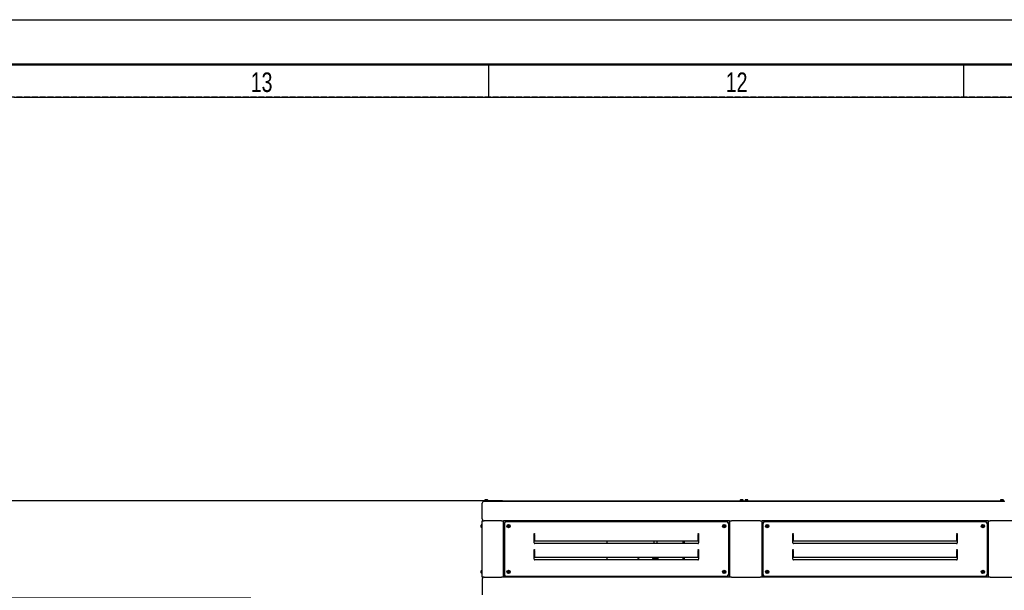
# Model space of a CAD drawing. Extents: x -72 to 51457, y 0 to 26838.
# Tile 166 of 203: x 4608 to 7635, y 15063 to 16818. Entities that reach past the tile are written whole.
import ezdxf
from ezdxf.enums import TextEntityAlignment as Align

# ---------------------------------------------------------------- set-up
doc = ezdxf.new("R2010")
doc.units = 0
doc.header["$LTSCALE"] = 12
for name, pattern in [('DASHED_LONG_THIN', [2, 1.5, -0.5]), ('LDM', [0]), ('LEA', [0]), ('LFUN', [0]), ('SOLID_THICK', [0]), ('SOLID_THIN', [0])]:
    doc.linetypes.add(name, pattern=pattern)
doc.layers.get('0').update_dxf_attribs({"linetype": 'CONTINUOUS'})
for name, color, linetype in [('2', 7, 'CONTINUOUS'), ('22', 7, 'CONTINUOUS'), ('4', 7, 'CONTINUOUS')]:
    doc.layers.add(name, color=color, linetype=linetype)
doc.styles.add('PLAIN_SMALL', font='medtext', dxfattribs={"width": 0.75})
doc.styles.get("Standard").update_dxf_attribs({"font": 'medtext', "width": 0.75})
doc.styles.add('TDM', font='TXT', dxfattribs={"width": 0.675})
doc.dimstyles.new('MEDDIM1600', dxfattribs={"dimscale": 20, "dimtxt": 6, "dimasz": 3.5, "dimexe": 2.5, "dimexo": 2.5, "dimgap": 1.665, "dimtad": 1, "dimdec": 4, "dimrnd": 1, "dimzin": 12, "dimdsep": 46, "dimtxsty": 'Standard', "dimblk": 'MEDFUNV_7', "dimcen": 30, "dimclrd": 7, "dimclre": 7, "dimclrt": 7, "dimadec": 0, "dimazin": 0, "dimtfac": 0.7, "dimtdec": 4, "dimtmove": 0, "dimatfit": 3, "dimldrblk": 'MEDFUNV_7', "dimfxl": 0, "dimtolj": 1, "dimtzin": 0, "dimarcsym": 0})

# ---------------------------------------------------------------- blocks, each defined once
blk = doc.blocks.new('MEDCLUMP_SET_4_')
at = {"layer": '22', "color": 7, "linetype": 'SOLID_THIN', "lineweight": 25}
for points in [[(4200, 16818), (8000, 16818), (8000, 16680)], [(4590, 16580), (6050, 16580), (6050, 16680)], [(6050, 16580), (7510, 16580), (7510, 16680)], [(7510, 16580), (8970, 16580), (8970, 16680)]]:
    blk.add_lwpolyline(points, dxfattribs=at)
at = {"layer": '22', "color": 172, "linetype": 'SOLID_THICK', "lineweight": 50}
blk.add_lwpolyline([(140, 140), (140, 16680), (23640, 16680), (23640, 140)], close=True, dxfattribs=at)
at = {"layer": '22', "color": 7, "lineweight": 25, "style": 'PLAIN_SMALL', "width": 0.75}
for s, p in [('13', (5318.2, 16595.6)), ('12', (6778.2, 16595.6))]:
    blk.add_text(s, height=60, dxfattribs=at).set_placement(p)
blk = doc.blocks.new('MEDFUNV_7')
at = {"color": 0, "linetype": 'LFUN', "lineweight": -2}
for points in [[(-1, 0.133), (0, 0), (-1, -0.133), (-1, 0.133)], [(-1, 0.111), (-0.167, 0), (-1, -0.111)], [(-1, 0.089), (-0.333, 0), (-1, -0.089)], [(-1, 0.067), (-0.5, 0), (-1, -0.067)], [(-1, 0.044), (-0.667, 0), (-1, -0.044)], [(-1, 0.022), (-0.833, 0), (-1, -0.022)]]:
    blk.add_lwpolyline(points, dxfattribs=at)
blk = doc.blocks.new('MEDFUNV_6')
at = {"color": 0, "linetype": 'LFUN', "lineweight": -2}
for points in [[(1, 0.133), (0, 0), (1, -0.133), (1, 0.133)], [(1, 0.111), (0.167, 0), (1, -0.111)], [(1, 0.089), (0.333, 0), (1, -0.089)], [(1, 0.067), (0.5, 0), (1, -0.067)], [(1, 0.044), (0.667, 0), (1, -0.044)], [(1, 0.022), (0.833, 0), (1, -0.022)]]:
    blk.add_lwpolyline(points, dxfattribs=at)
blk = doc.blocks.new('MEDCLUMP_DIM_1601_')
at = {"layer": '4', "color": 7, "linetype": 'LEA', "lineweight": 25}
for p, q in [((6091.9, 15338.6), (3300.8, 15338.6)), ((5318.8, 15038.6), (3300.8, 15038.6))]:
    blk.add_line(p, q, dxfattribs=at)
at = {"layer": '4', "color": 7, "linetype": 'LDM', "lineweight": 25}
for points in [[(3350.8, 15038.6), (3350.8, 15704.6)], [(3350.8, 14898.6), (3350.8, 15038.6), (3350.8, 15338.6), (3350.8, 15478.6)]]:
    blk.add_lwpolyline(points, dxfattribs=at)
at = {"layer": '4', "color": 7, "linetype": 'LDM', "lineweight": 25, "xscale": 70, "yscale": 70, "zscale": 70, "rotation": 90}
for name, p in [('MEDFUNV_6', (3350.8, 15338.6)), ('MEDFUNV_7', (3350.8, 15038.6))]:
    blk.add_blockref(name, p, dxfattribs=at)
at = {"layer": '4', "color": 7, "lineweight": 25, "style": 'TDM', "width": 0.771429}
blk.add_text('300', height=120, rotation=90, dxfattribs=at).set_placement((3350.8, 15448.6), align=Align.BOTTOM_LEFT)
blk = doc.blocks.new('*D82')
at = {"lineweight": 0}
blk.add_blockref('MEDCLUMP_DIM_1601_', (0, 0), dxfattribs=at)
blk = doc.blocks.new('Vela_Front')
at = {"color": 7, "linetype": 'SOLID_THIN', "lineweight": 25}
for p, q in [((6029.8, 15282.6), (6029.8, 15330.6)), ((6035.3, 15336.6), (6035.3, 15338.6)), ((6035.3, 15338.6), (6037.3, 15338.6)), ((7634.8, 15336.6), (6035.8, 15336.6)), ((6037.3, 15338.6), (6832.3, 15338.6)), ((6039.3, 15341.9), (6045.3, 15341.9)), ((6824.3, 15341.9), (6830.3, 15341.9)), ((6832.3, 15338.6), (6834.3, 15338.6)), ((6834.3, 15338.6), (6834.3, 15336.6)), ((6835.3, 15336.6), (6835.3, 15338.6)), ((6835.3, 15338.6), (6837.3, 15338.6)), ((6837.3, 15338.6), (7632.3, 15338.6)), ((6839.3, 15341.9), (6845.3, 15341.9)), ((7624.3, 15341.9), (7630.3, 15341.9)), ((7632.3, 15338.6), (7634.3, 15338.6)), ((7634.3, 15338.6), (7634.3, 15336.6)), ((6026.5, 15257.6), (6026.5, 15263.6)), ((6029.8, 15276.6), (6035.8, 15276.6)), ((6029.8, 15103.6), (6029.8, 15276.6)), ((6088.8, 15276.6), (6035.8, 15276.6)), ((6088.8, 15276.6), (6094.8, 15276.6)), ((6789.8, 15276.6), (6094.8, 15276.6)), ((6094.8, 15103.6), (6094.8, 15276.6)), ((6097.8, 15271.7), (6097.8, 15108.4)), ((6097.8, 15271.7), (6099.3, 15271.7)), ((6099.6, 15273.6), (6099.6, 15272.1)), ((6784.9, 15273.6), (6099.6, 15273.6)), ((6109.6, 15262.6), (6108.4, 15260.6)), ((6108.4, 15260.6), (6109.6, 15258.6)), ((6111.9, 15262.6), (6109.6, 15262.6)), ((6109.6, 15258.6), (6111.9, 15258.6)), ((6113.1, 15260.6), (6111.9, 15262.6)), ((6111.9, 15258.6), (6113.1, 15260.6)), ((6119.8, 15276.6), (6119.8, 15273.6)), ((6413.1, 15276.6), (6413.1, 15273.6)), ((6581.4, 15273.6), (6581.4, 15276.6)), ((6764.8, 15273.6), (6764.8, 15276.6)), ((6772.6, 15262.6), (6771.4, 15260.6)), ((6771.4, 15260.6), (6772.6, 15258.6)), ((6774.9, 15262.6), (6772.6, 15262.6)), ((6772.6, 15258.6), (6774.9, 15258.6)), ((6776.1, 15260.6), (6774.9, 15262.6)), ((6774.9, 15258.6), (6776.1, 15260.6)), ((6784.9, 15273.6), (6784.9, 15272.1)), ((6786.8, 15271.7), (6785.3, 15271.7)), ((6786.8, 15271.7), (6786.8, 15108.4)), ((6789.8, 15276.6), (6789.8, 15103.6)), ((6789.8, 15276.6), (6795.8, 15276.6)), ((6883.8, 15276.6), (6795.8, 15276.6)), ((6883.8, 15276.6), (6889.8, 15276.6)), ((7584.8, 15276.6), (6889.8, 15276.6)), ((6889.8, 15103.6), (6889.8, 15276.6)), ((6892.8, 15271.7), (6892.8, 15108.4)), ((6892.8, 15271.7), (6894.3, 15271.7)), ((6894.6, 15273.6), (6894.6, 15272.1)), ((7579.9, 15273.6), (6894.6, 15273.6)), ((6904.6, 15262.6), (6903.4, 15260.6)), ((6903.4, 15260.6), (6904.6, 15258.6)), ((6906.9, 15262.6), (6904.6, 15262.6)), ((6904.6, 15258.6), (6906.9, 15258.6)), ((6908.1, 15260.6), (6906.9, 15262.6)), ((6906.9, 15258.6), (6908.1, 15260.6)), ((6914.8, 15276.6), (6914.8, 15273.6)), ((7559.8, 15273.6), (7559.8, 15276.6)), ((7567.6, 15262.6), (7566.4, 15260.6)), ((7566.4, 15260.6), (7567.6, 15258.6)), ((7569.9, 15262.6), (7567.6, 15262.6)), ((7567.6, 15258.6), (7569.9, 15258.6)), ((7571.1, 15260.6), (7569.9, 15262.6)), ((7569.9, 15258.6), (7571.1, 15260.6)), ((7579.9, 15273.6), (7579.9, 15272.1)), ((7581.8, 15271.7), (7580.3, 15271.7)), ((7581.8, 15271.7), (7581.8, 15108.4)), ((7584.8, 15276.6), (7584.8, 15103.6)), ((7584.8, 15276.6), (7590.8, 15276.6)), ((7678.8, 15276.6), (7590.8, 15276.6)), ((6189.8, 15238.1), (6190.8, 15238.1)), ((6189.8, 15208.6), (6189.8, 15238.1)), ((6190.8, 15238.1), (6190.8, 15237.2)), ((6190.8, 15235.1), (6190.8, 15237.2)), ((6190.8, 15235.1), (6190.8, 15216.2)), ((6693.8, 15238.1), (6694.8, 15238.1)), ((6693.8, 15237.2), (6693.8, 15238.1)), ((6693.8, 15237.2), (6693.8, 15235.1)), ((6693.8, 15216.2), (6693.8, 15235.1)), ((6694.8, 15238.1), (6694.8, 15208.6)), ((6984.8, 15238.1), (6985.8, 15238.1)), ((6984.8, 15208.6), (6984.8, 15238.1)), ((6985.8, 15238.1), (6985.8, 15237.2)), ((6985.8, 15235.1), (6985.8, 15237.2)), ((6985.8, 15235.1), (6985.8, 15216.2)), ((7488.8, 15238.1), (7489.8, 15238.1)), ((7488.8, 15237.2), (7488.8, 15238.1)), ((7488.8, 15237.2), (7488.8, 15235.1)), ((7488.8, 15216.2), (7488.8, 15235.1)), ((7489.8, 15238.1), (7489.8, 15208.6)), ((6191.8, 15215.4), (6692.8, 15215.4)), ((6692.8, 15206.6), (6191.8, 15206.6)), ((6413.1, 15215.4), (6413.1, 15206.6)), ((6557.3, 15208.6), (6555.3, 15206.6)), ((6555.3, 15206.6), (6557.3, 15208.6)), ((6557.3, 15215.4), (6557.3, 15206.6)), ((6567.3, 15206.6), (6567.3, 15215.4)), ((6647.3, 15206.6), (6647.3, 15215.4)), ((6650.3, 15215.4), (6650.3, 15206.6)), ((6986.8, 15215.4), (7487.8, 15215.4)), ((7487.8, 15206.6), (6986.8, 15206.6)), ((6189.8, 15188.1), (6190.8, 15188.1)), ((6189.8, 15158.6), (6189.8, 15188.1)), ((6190.8, 15188.1), (6190.8, 15187.2)), ((6190.8, 15185.1), (6190.8, 15187.2)), ((6190.8, 15185.1), (6190.8, 15166.2)), ((6191.8, 15165.4), (6692.8, 15165.4)), ((6413.1, 15165.4), (6413.1, 15156.6)), ((6514.1, 15165.4), (6505.3, 15156.6)), ((6505.3, 15156.6), (6514.1, 15165.4)), ((6557.3, 15165.4), (6557.3, 15161.5)), ((6567.3, 15161.5), (6567.3, 15165.4)), ((6647.3, 15156.6), (6647.3, 15165.4)), ((6650.3, 15165.4), (6650.3, 15156.6)), ((6693.8, 15188.1), (6694.8, 15188.1)), ((6693.8, 15187.2), (6693.8, 15188.1)), ((6693.8, 15187.2), (6693.8, 15185.1)), ((6693.8, 15166.2), (6693.8, 15185.1)), ((6694.8, 15188.1), (6694.8, 15158.6)), ((6984.8, 15188.1), (6985.8, 15188.1)), ((6984.8, 15158.6), (6984.8, 15188.1)), ((6985.8, 15188.1), (6985.8, 15187.2)), ((6985.8, 15185.1), (6985.8, 15187.2)), ((6985.8, 15185.1), (6985.8, 15166.2)), ((6986.8, 15165.4), (7487.8, 15165.4)), ((7488.8, 15188.1), (7489.8, 15188.1)), ((7488.8, 15187.2), (7488.8, 15188.1)), ((7488.8, 15187.2), (7488.8, 15185.1)), ((7488.8, 15166.2), (7488.8, 15185.1)), ((7489.8, 15188.1), (7489.8, 15158.6)), ((6692.8, 15156.6), (6191.8, 15156.6)), ((6553.9, 15161), (6554.2, 15161.2)), ((6553.9, 15156.6), (6553.9, 15161)), ((6555, 15161.5), (6554.2, 15161.3)), ((6565.3, 15161.5), (6555, 15161.5)), ((6561.4, 15156.6), (6561.4, 15161)), ((6569.6, 15161.5), (6565.3, 15161.5)), ((6570.3, 15161.3), (6569.6, 15161.5)), ((6569.8, 15156.6), (6569.8, 15161)), ((6570.7, 15156.6), (6570.7, 15161)), ((7487.8, 15156.6), (6986.8, 15156.6)), ((6026.5, 15116.6), (6026.5, 15122.6)), ((6035.8, 15103.6), (6029.8, 15103.6)), ((6035.8, 15103.6), (6088.8, 15103.6)), ((6094.8, 15103.6), (6088.8, 15103.6)), ((6789.8, 15103.6), (6094.8, 15103.6)), ((6097.8, 15108.4), (6099.3, 15108.4)), ((6099.6, 15106.6), (6099.6, 15108.1)), ((6099.6, 15106.6), (6784.9, 15106.6)), ((6109.6, 15121.6), (6108.4, 15119.6)), ((6108.4, 15119.6), (6109.6, 15117.6)), ((6111.9, 15121.6), (6109.6, 15121.6)), ((6109.6, 15117.6), (6111.9, 15117.6)), ((6113.1, 15119.6), (6111.9, 15121.6)), ((6111.9, 15117.6), (6113.1, 15119.6)), ((6119.8, 15106.6), (6119.8, 15103.6)), ((6413.1, 15106.6), (6413.1, 15103.6)), ((6455.3, 15106.6), (6452.3, 15103.6)), ((6452.3, 15103.6), (6455.3, 15106.6)), ((6557.3, 15106.6), (6557.3, 15103.6)), ((6567.3, 15103.6), (6567.3, 15106.6)), ((6647.3, 15103.6), (6647.3, 15106.6)), ((6650.3, 15106.6), (6650.3, 15103.6)), ((6764.8, 15103.6), (6764.8, 15106.6)), ((6772.6, 15121.6), (6771.4, 15119.6)), ((6771.4, 15119.6), (6772.6, 15117.6)), ((6774.9, 15121.6), (6772.6, 15121.6)), ((6772.6, 15117.6), (6774.9, 15117.6)), ((6776.1, 15119.6), (6774.9, 15121.6)), ((6774.9, 15117.6), (6776.1, 15119.6)), ((6784.9, 15106.6), (6784.9, 15108.1)), ((6786.8, 15108.4), (6785.3, 15108.4)), ((6795.8, 15103.6), (6789.8, 15103.6)), ((6795.8, 15103.6), (6883.8, 15103.6)), ((6889.8, 15103.6), (6883.8, 15103.6)), ((7584.8, 15103.6), (6889.8, 15103.6)), ((6892.8, 15108.4), (6894.3, 15108.4)), ((6894.6, 15106.6), (6894.6, 15108.1)), ((6894.6, 15106.6), (7579.9, 15106.6)), ((6904.6, 15121.6), (6903.4, 15119.6)), ((6903.4, 15119.6), (6904.6, 15117.6)), ((6906.9, 15121.6), (6904.6, 15121.6)), ((6904.6, 15117.6), (6906.9, 15117.6)), ((6908.1, 15119.6), (6906.9, 15121.6)), ((6906.9, 15117.6), (6908.1, 15119.6)), ((6914.8, 15106.6), (6914.8, 15103.6)), ((7559.8, 15103.6), (7559.8, 15106.6)), ((7567.6, 15121.6), (7566.4, 15119.6)), ((7566.4, 15119.6), (7567.6, 15117.6)), ((7569.9, 15121.6), (7567.6, 15121.6)), ((7567.6, 15117.6), (7569.9, 15117.6)), ((7571.1, 15119.6), (7569.9, 15121.6)), ((7569.9, 15117.6), (7571.1, 15119.6)), ((7579.9, 15106.6), (7579.9, 15108.1)), ((7581.8, 15108.4), (7580.3, 15108.4)), ((7590.8, 15103.6), (7584.8, 15103.6)), ((7590.8, 15103.6), (7678.8, 15103.6)), ((6029.8, 15097.6), (6029.8, 15049.6))]:
    blk.add_line(p, q, dxfattribs=at)
for centre, radius in [((6110.8, 15260.6), 5.25), ((6110.8, 15260.6), 3), ((6110.8, 15260.6), 1.9), ((6773.8, 15260.6), 5.25), ((6773.8, 15260.6), 3), ((6773.8, 15260.6), 1.9), ((6905.8, 15260.6), 5.25), ((6905.8, 15260.6), 3), ((6905.8, 15260.6), 1.9), ((7568.8, 15260.6), 5.25), ((7568.8, 15260.6), 3), ((7568.8, 15260.6), 1.9), ((6110.8, 15119.6), 5.25), ((6110.8, 15119.6), 3), ((6110.8, 15119.6), 1.9), ((6773.8, 15119.6), 5.25), ((6773.8, 15119.6), 3), ((6773.8, 15119.6), 1.9), ((6905.8, 15119.6), 5.25), ((6905.8, 15119.6), 3), ((6905.8, 15119.6), 1.9), ((7568.8, 15119.6), 5.25), ((7568.8, 15119.6), 3), ((7568.8, 15119.6), 1.9)]:
    blk.add_circle(centre, radius, dxfattribs=at)
for centre, radius, start, end in [((6035.8, 15330.6), 6, 90, 180), ((6042.9, 15336.9), 6.15, 126.7645, 164.6617), ((6041.6, 15336.9), 6.15, 15.3383, 53.2355), ((6827.9, 15336.9), 6.15, 126.7645, 164.6617), ((6826.6, 15336.9), 6.15, 15.3383, 53.2355), ((6842.9, 15336.9), 6.15, 126.7645, 164.6617), ((6841.6, 15336.9), 6.15, 15.3383, 53.2355), ((7627.9, 15336.9), 6.15, 126.7645, 164.6617), ((7626.6, 15336.9), 6.15, 15.3383, 53.2355), ((6031.4, 15259.9), 6.15, 105.3383, 143.2355), ((6031.4, 15261.3), 6.15, 216.7645, 254.6617), ((6035.8, 15282.6), 6, 180, 270), ((6110.8, 15260.6), 2.31, 120.3097, 180.3097), ((6110.8, 15260.6), 2.31, 180.3097, 240.3097), ((6110.8, 15260.6), 2.31, 60.3097, 120.3097), ((6110.8, 15260.6), 2.31, 240.3097, 300.3097), ((6110.8, 15260.6), 2.31, 0.3097, 60.3097), ((6110.8, 15260.6), 2.31, 300.3097, 0.3097), ((6773.8, 15260.6), 2.31, 120.3097, 180.3097), ((6773.8, 15260.6), 2.31, 180.3097, 240.3097), ((6773.8, 15260.6), 2.31, 60.3097, 120.3097), ((6773.8, 15260.6), 2.31, 240.3097, 300.3097), ((6773.8, 15260.6), 2.31, 0.3097, 60.3097), ((6773.8, 15260.6), 2.31, 300.3097, 0.3097), ((6905.8, 15260.6), 2.31, 120.3097, 180.3097), ((6905.8, 15260.6), 2.31, 180.3097, 240.3097), ((6905.8, 15260.6), 2.31, 60.3097, 120.3097), ((6905.8, 15260.6), 2.31, 240.3097, 300.3097), ((6905.8, 15260.6), 2.31, 0.3097, 60.3097), ((6905.8, 15260.6), 2.31, 300.3097, 0.3097), ((7568.8, 15260.6), 2.31, 120.3097, 180.3097), ((7568.8, 15260.6), 2.31, 180.3097, 240.3097), ((7568.8, 15260.6), 2.31, 60.3097, 120.3097), ((7568.8, 15260.6), 2.31, 240.3097, 300.3097), ((7568.8, 15260.6), 2.31, 0.3097, 60.3097), ((7568.8, 15260.6), 2.31, 300.3097, 0.3097), ((6191.8, 15208.6), 2, 180, 270), ((6191.6, 15216.3), 0.893, 191.4218, 278.0495), ((6692.9, 15216.3), 0.893, 261.9505, 348.5782), ((6692.8, 15208.6), 2, 270, 0), ((6986.8, 15208.6), 2, 180, 270), ((6986.6, 15216.3), 0.893, 191.4218, 278.0495), ((7487.9, 15216.3), 0.893, 261.9505, 348.5782), ((7487.8, 15208.6), 2, 270, 0), ((6191.6, 15166.3), 0.893, 191.4218, 278.0495), ((6692.9, 15166.3), 0.893, 261.9505, 348.5782), ((6986.6, 15166.3), 0.893, 191.4218, 278.0495), ((7487.9, 15166.3), 0.893, 261.9505, 348.5782), ((6191.8, 15158.6), 2, 180, 270), ((6692.8, 15158.6), 2, 270, 0), ((6986.8, 15158.6), 2, 180, 270), ((7487.8, 15158.6), 2, 270, 0), ((6031.4, 15118.9), 6.15, 105.3383, 143.2355), ((6031.4, 15120.3), 6.15, 216.7645, 254.6617), ((6035.8, 15097.6), 6, 90, 180), ((6110.8, 15119.6), 2.31, 120.3097, 180.3097), ((6110.8, 15119.6), 2.31, 180.3097, 240.3097), ((6110.8, 15119.6), 2.31, 60.3097, 120.3097), ((6110.8, 15119.6), 2.31, 240.3097, 300.3097), ((6110.8, 15119.6), 2.31, 0.3097, 60.3097), ((6110.8, 15119.6), 2.31, 300.3097, 0.3097), ((6773.8, 15119.6), 2.31, 120.3097, 180.3097), ((6773.8, 15119.6), 2.31, 180.3097, 240.3097), ((6773.8, 15119.6), 2.31, 60.3097, 120.3097), ((6773.8, 15119.6), 2.31, 240.3097, 300.3097), ((6773.8, 15119.6), 2.31, 0.3097, 60.3097), ((6773.8, 15119.6), 2.31, 300.3097, 0.3097), ((6905.8, 15119.6), 2.31, 120.3097, 180.3097), ((6905.8, 15119.6), 2.31, 180.3097, 240.3097), ((6905.8, 15119.6), 2.31, 60.3097, 120.3097), ((6905.8, 15119.6), 2.31, 240.3097, 300.3097), ((6905.8, 15119.6), 2.31, 0.3097, 60.3097), ((6905.8, 15119.6), 2.31, 300.3097, 0.3097), ((7568.8, 15119.6), 2.31, 120.3097, 180.3097), ((7568.8, 15119.6), 2.31, 180.3097, 240.3097), ((7568.8, 15119.6), 2.31, 60.3097, 120.3097), ((7568.8, 15119.6), 2.31, 240.3097, 300.3097), ((7568.8, 15119.6), 2.31, 0.3097, 60.3097), ((7568.8, 15119.6), 2.31, 300.3097, 0.3097)]:
    blk.add_arc(centre, radius, start, end, dxfattribs=at)
for points, knots in [([(6097.8, 15271.7), (6097.9, 15271.5), (6098, 15271.4), (6098.4, 15271.2), (6098.9, 15271), (6099.4, 15270.9), (6100.8, 15270.6)], [0, 0, 0, 0, 1, 1, 1, 2, 2, 2, 2]), ([(6099.3, 15271.7), (6099.3, 15271.5), (6099.4, 15271.4), (6099.6, 15271.2), (6099.8, 15271), (6100.1, 15270.9), (6100.8, 15270.6)], [0, 0, 0, 0, 1, 1, 1, 2, 2, 2, 2]), ([(6100.8, 15270.6), (6100.4, 15271.9), (6100.3, 15272.5), (6100.1, 15272.9), (6100, 15273.1), (6099.9, 15273.3), (6099.9, 15273.4), (6099.8, 15273.5), (6099.7, 15273.5), (6099.6, 15273.6)], [0, 0, 0, 0, 1, 1, 1, 2, 2, 2, 3, 3, 3, 3]), ([(6784.9, 15273.6), (6784.7, 15273.5), (6784.6, 15273.3), (6784.4, 15272.9), (6784.2, 15272.4), (6784.1, 15271.9), (6783.8, 15270.6)], [0, 0, 0, 0, 1, 1, 1, 2, 2, 2, 2]), ([(6784.9, 15272.1), (6784.7, 15272), (6784.6, 15272), (6784.4, 15271.7), (6784.2, 15271.5), (6784.1, 15271.2), (6783.8, 15270.6)], [0, 0, 0, 0, 1, 1, 1, 2, 2, 2, 2]), ([(6783.8, 15270.6), (6785.1, 15270.9), (6785.7, 15271.1), (6786.1, 15271.2), (6786.3, 15271.3), (6786.5, 15271.4), (6786.6, 15271.5), (6786.7, 15271.5), (6786.7, 15271.6), (6786.8, 15271.7)], [0, 0, 0, 0, 1, 1, 1, 2, 2, 2, 3, 3, 3, 3]), ([(6892.8, 15271.7), (6892.9, 15271.5), (6893, 15271.4), (6893.4, 15271.2), (6893.9, 15271), (6894.4, 15270.9), (6895.8, 15270.6)], [0, 0, 0, 0, 1, 1, 1, 2, 2, 2, 2]), ([(6894.3, 15271.7), (6894.3, 15271.5), (6894.4, 15271.4), (6894.6, 15271.2), (6894.8, 15271), (6895.1, 15270.9), (6895.8, 15270.6)], [0, 0, 0, 0, 1, 1, 1, 2, 2, 2, 2]), ([(6895.8, 15270.6), (6895.4, 15271.9), (6895.3, 15272.5), (6895.1, 15272.9), (6895, 15273.1), (6894.9, 15273.3), (6894.9, 15273.4), (6894.8, 15273.5), (6894.7, 15273.5), (6894.6, 15273.6)], [0, 0, 0, 0, 1, 1, 1, 2, 2, 2, 3, 3, 3, 3]), ([(7579.9, 15273.6), (7579.7, 15273.5), (7579.6, 15273.3), (7579.4, 15272.9), (7579.2, 15272.4), (7579.1, 15271.9), (7578.8, 15270.6)], [0, 0, 0, 0, 1, 1, 1, 2, 2, 2, 2]), ([(7579.9, 15272.1), (7579.7, 15272), (7579.6, 15272), (7579.4, 15271.7), (7579.2, 15271.5), (7579.1, 15271.2), (7578.8, 15270.6)], [0, 0, 0, 0, 1, 1, 1, 2, 2, 2, 2]), ([(7578.8, 15270.6), (7580.1, 15270.9), (7580.7, 15271.1), (7581.1, 15271.2), (7581.3, 15271.3), (7581.5, 15271.4), (7581.6, 15271.5), (7581.7, 15271.5), (7581.7, 15271.6), (7581.8, 15271.7)], [0, 0, 0, 0, 1, 1, 1, 2, 2, 2, 3, 3, 3, 3]), ([(6561.4, 15161), (6559.4, 15161.2), (6558.6, 15161.3), (6557.6, 15161.3), (6556.7, 15161.3), (6555.8, 15161.2), (6553.9, 15161)], [0, 0, 0, 0, 1, 1, 1, 2, 2, 2, 2]), ([(6569.8, 15161), (6568.7, 15161.1), (6568.2, 15161.2), (6567.6, 15161.2), (6567, 15161.3), (6566.4, 15161.3), (6565.8, 15161.3), (6564.6, 15161.3), (6563.6, 15161.2), (6561.4, 15161)], [0, 0, 0, 0, 1, 1, 1, 2, 2, 2, 3, 3, 3, 3]), ([(6570.7, 15161), (6570.4, 15161.2), (6570.3, 15161.3), (6570.2, 15161.3), (6570.1, 15161.3), (6570, 15161.2), (6569.8, 15161)], [0, 0, 0, 0, 1, 1, 1, 2, 2, 2, 2]), ([(6100.8, 15109.6), (6099.4, 15109.2), (6098.9, 15109.1), (6098.4, 15108.9), (6098.2, 15108.8), (6098, 15108.8), (6097.9, 15108.7), (6097.8, 15108.6), (6097.8, 15108.5), (6097.8, 15108.4)], [0, 0, 0, 0, 1, 1, 1, 2, 2, 2, 3, 3, 3, 3]), ([(6099.6, 15106.6), (6099.8, 15106.7), (6099.9, 15106.8), (6100.1, 15107.3), (6100.3, 15107.7), (6100.4, 15108.2), (6100.8, 15109.6)], [0, 0, 0, 0, 1, 1, 1, 2, 2, 2, 2]), ([(6099.6, 15108.1), (6099.9, 15108.1), (6099.9, 15108.2), (6100.1, 15108.4), (6100.3, 15108.7), (6100.4, 15108.9), (6100.8, 15109.6)], [0, 0, 0, 0, 1, 1, 1, 2, 2, 2, 2]), ([(6783.8, 15109.6), (6784.1, 15108.2), (6784.2, 15107.7), (6784.4, 15107.2), (6784.5, 15107), (6784.6, 15106.9), (6784.6, 15106.7), (6784.7, 15106.6), (6784.8, 15106.6), (6784.9, 15106.6)], [0, 0, 0, 0, 1, 1, 1, 2, 2, 2, 3, 3, 3, 3]), ([(6786.8, 15108.4), (6786.7, 15108.7), (6786.5, 15108.8), (6786.1, 15108.9), (6785.6, 15109.1), (6785.1, 15109.2), (6783.8, 15109.6)], [0, 0, 0, 0, 1, 1, 1, 2, 2, 2, 2]), ([(6785.3, 15108.4), (6785.2, 15108.7), (6785.1, 15108.8), (6784.9, 15108.9), (6784.7, 15109.1), (6784.4, 15109.3), (6783.8, 15109.6)], [0, 0, 0, 0, 1, 1, 1, 2, 2, 2, 2]), ([(6895.8, 15109.6), (6894.4, 15109.2), (6893.9, 15109.1), (6893.4, 15108.9), (6893.2, 15108.8), (6893, 15108.8), (6892.9, 15108.7), (6892.8, 15108.6), (6892.8, 15108.5), (6892.8, 15108.4)], [0, 0, 0, 0, 1, 1, 1, 2, 2, 2, 3, 3, 3, 3]), ([(6894.6, 15106.6), (6894.8, 15106.7), (6894.9, 15106.8), (6895.1, 15107.3), (6895.3, 15107.7), (6895.4, 15108.2), (6895.8, 15109.6)], [0, 0, 0, 0, 1, 1, 1, 2, 2, 2, 2]), ([(6894.6, 15108.1), (6894.9, 15108.1), (6894.9, 15108.2), (6895.1, 15108.4), (6895.3, 15108.7), (6895.4, 15108.9), (6895.8, 15109.6)], [0, 0, 0, 0, 1, 1, 1, 2, 2, 2, 2]), ([(7578.8, 15109.6), (7579.1, 15108.2), (7579.2, 15107.7), (7579.4, 15107.2), (7579.5, 15107), (7579.6, 15106.9), (7579.6, 15106.7), (7579.7, 15106.6), (7579.8, 15106.6), (7579.9, 15106.6)], [0, 0, 0, 0, 1, 1, 1, 2, 2, 2, 3, 3, 3, 3]), ([(7581.8, 15108.4), (7581.7, 15108.7), (7581.5, 15108.8), (7581.1, 15108.9), (7580.6, 15109.1), (7580.1, 15109.2), (7578.8, 15109.6)], [0, 0, 0, 0, 1, 1, 1, 2, 2, 2, 2]), ([(7580.3, 15108.4), (7580.2, 15108.7), (7580.1, 15108.8), (7579.9, 15108.9), (7579.7, 15109.1), (7579.4, 15109.3), (7578.8, 15109.6)], [0, 0, 0, 0, 1, 1, 1, 2, 2, 2, 2])]:
    blk.add_open_spline(points, degree=3, knots=knots, dxfattribs=at)
for points in [[(6100.8, 15270.6), (6100.2, 15271.7), (6099.9, 15272.1), (6099.6, 15272.1)], [(6783.8, 15270.6), (6784.9, 15271.1), (6785.2, 15271.4), (6785.3, 15271.7)], [(6895.8, 15270.6), (6895.2, 15271.7), (6894.9, 15272.1), (6894.6, 15272.1)], [(7578.8, 15270.6), (7579.9, 15271.1), (7580.2, 15271.4), (7580.3, 15271.7)], [(6100.8, 15109.6), (6099.6, 15109), (6099.3, 15108.8), (6099.3, 15108.4)], [(6783.8, 15109.6), (6784.3, 15108.4), (6784.6, 15108.1), (6784.9, 15108.1)], [(6895.8, 15109.6), (6894.6, 15109), (6894.3, 15108.8), (6894.3, 15108.4)], [(7578.8, 15109.6), (7579.3, 15108.4), (7579.6, 15108.1), (7579.9, 15108.1)]]:
    blk.add_open_spline(points, degree=3, dxfattribs=at)

msp = doc.modelspace()

# ---------------------------------------------------------------- linework, layer by layer
at = {"layer": '2', "color": 7, "linetype": 'DASHED_LONG_THIN', "lineweight": 25, "flags": 128}
msp.add_lwpolyline([(240, 16580), (240, 240), (19840, 240), (19840, 1960), (23540, 1960), (23540, 16580)], close=True, dxfattribs=at)

# ---------------------------------------------------------------- block references
at = {"lineweight": 0}
for name in ['MEDCLUMP_SET_4_', 'Vela_Front']:
    msp.add_blockref(name, (0, 0), dxfattribs=at)

# ---------------------------------------------------------------- dimensions: what is measured, and where the dimension line sits
at = {"layer": '4', "color": 7, "linetype": 'LDM', "lineweight": 25}
dim = msp.add_linear_dim(base=(3350.8, 15038.6), p1=(6111.9, 15338.6), p2=(5338.8, 15038.6), angle=90, dimstyle='MEDDIM1600', override={"dimscale": 20, "dimdec": 0, "dimblk": 'MEDFUNV_7', "dimclrd": 7, "dimclre": 7, "dimclrt": 7, "dimtzin": 8}, dxfattribs=at)
dim.commit()
dim.dimension.update_dxf_attribs({"geometry": '*D82', "text_midpoint": (3250.8, 15556.6)})

doc.saveas('drawing.dxf')
